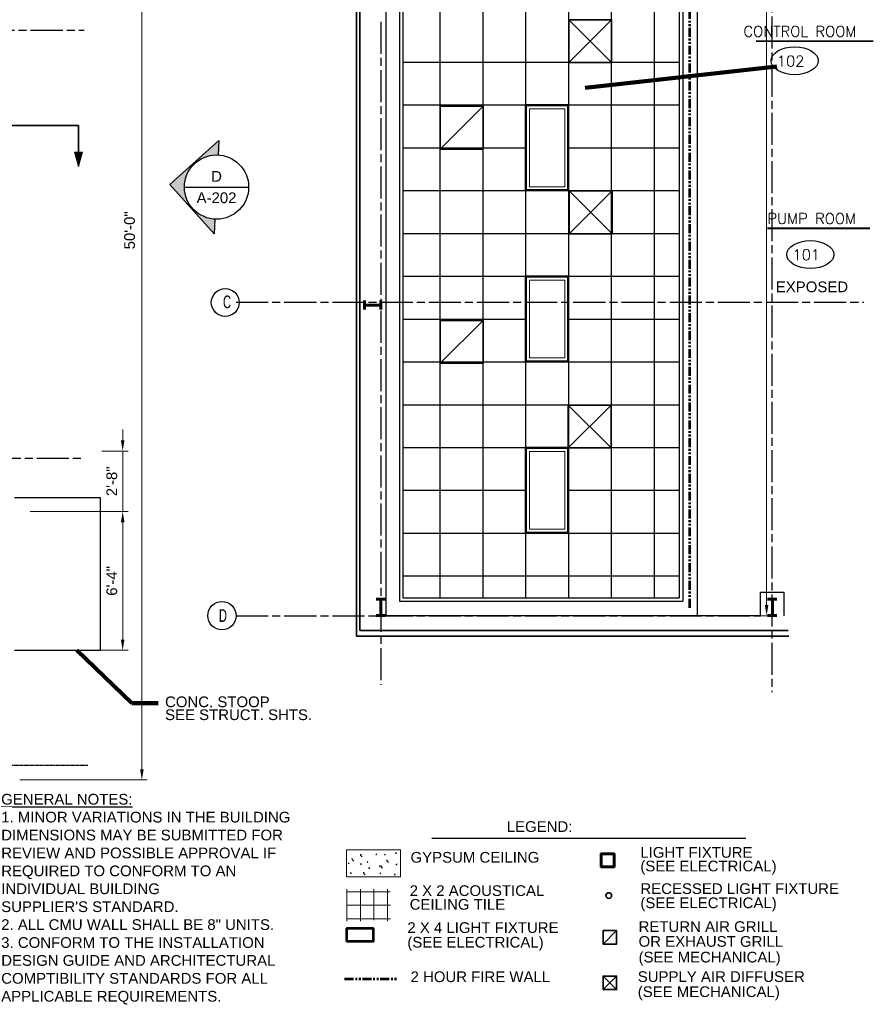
# Model space of a CAD drawing. Extents: x 394 to 1755, y 1847 to 2768.
# Tile 9 of 10: x 1276 to 1755, y 1847 to 2399. Entities that reach past the tile are written whole.
import ezdxf
from ezdxf.enums import TextEntityAlignment as Align

# ---------------------------------------------------------------- set-up
doc = ezdxf.new("R2010")
doc.units = 0
doc.header["$MEASUREMENT"] = 0
doc.linetypes.add('ACAD_ISO08W100', pattern=[36, 24, -3, 6, -3])
doc.linetypes.add('PHANTOM', pattern=[2.5, 1.25, -0.25, 0.25, -0.25, 0.25, -0.25])
for name, color, linetype, lineweight in [('06_G-Anno-Symb', 6, 'Continuous', 5), ('A-Anno-Dims', 33, 'Continuous', 25), ('A-Anno-Text', 53, 'Continuous', 25), ('A-Clng-Grid', 1, 'Continuous', 25), ('A-Cols-Prim', 6, 'Continuous', 35), ('A-Flor-Spcl', 3, 'Continuous', 35), ('A-Grid-Iden', 1, 'Continuous', 25), ('A-Wall-Cntr', 5, 'ACAD_ISO08W100', 18), ('A-Wall-Full-Extr', 2, 'Continuous', 35), ('A-Wall-Full-Intr', 3, 'Continuous', 25), ('Level 48', 7, 'Continuous', 18)]:
    doc.layers.add(name, color=color, linetype=linetype, lineweight=lineweight)
for name, color, linetype in [('14_A-FLOR-NUMB', 4, 'Continuous'), ('firewall', 1, 'PHANTOM'), ('TEXT', 1, 'Continuous')]:
    doc.layers.add(name, color=color, linetype=linetype)
doc.styles.add('notes', font='ARIAL.TTF')
doc.styles.add('od38a1 plan$0$Style-WORKING', font='WORKING.shx')
doc.styles.add('ROMAND', font='romand.shx')
doc.styles.add('Text', font='ARIAL.TTF', dxfattribs={"height": 0.125})
doc.dimstyles.new('EARCH', dxfattribs={"dimtxt": 0.125, "dimasz": 0.125, "dimexe": 0.0625, "dimexo": 0.0625, "dimgap": 0.0625, "dimtad": 1, "dimdec": 4, "dimzin": 3, "dimdsep": 46, "dimlunit": 4, "dimtxsty": 'notes', "dimcen": 0, "dimclrd": 256, "dimclre": 256, "dimadec": 0, "dimazin": 0, "dimtfac": 0.75, "dimtdec": 4, "dimtmove": 1, "dimatfit": 3, "dimfxl": 0, "dimfrac": 1, "dimtolj": 1, "dimtzin": 3, "dimlwd": 18, "dimlwe": 18, "dimarcsym": 0})
doc.dimstyles.new('Std-Arch', dxfattribs={"dimtxt": 0.125, "dimasz": 0.15, "dimexe": 0.0625, "dimexo": 0.0625, "dimgap": 0.0625, "dimtad": 1, "dimdec": 4, "dimzin": 11, "dimdsep": 46, "dimlunit": 4, "dimtxsty": 'Text', "dimcen": 0.09, "dimclrd": 256, "dimclre": 256, "dimadec": 4, "dimazin": 3, "dimtfac": 1, "dimtdec": 4, "dimtofl": 0, "dimtmove": 1, "dimatfit": 3, "dimfxl": 0, "dimfrac": 2, "dimtzin": 11, "dimlwd": 18, "dimlwe": 18, "dimarcsym": 0})

# ---------------------------------------------------------------- blocks, each defined once
blk = doc.blocks.new('*D115')
at = {"layer": 'A-Anno-Dims', "lineweight": 18}
for p, q in [((1276.35, 2572.29), (1347.76, 2572.29)), ((1344.76, 1978.45), (1344.76, 2566.29)), ((1276.35, 1972.45), (1347.76, 1972.45))]:
    blk.add_line(p, q, dxfattribs=at)
at = {"layer": 'A-Anno-Dims', "lineweight": 18, "extrusion": (0, 0, -1)}
blk.add_solid([(-1343.76, 2566.29), (-1344.76, 2572.29), (-1345.76, 2566.29)], dxfattribs=at)
at = {"layer": 'A-Anno-Dims', "lineweight": 18}
blk.add_solid([(1345.76, 1978.45), (1344.76, 1972.45), (1343.76, 1978.45)], dxfattribs=at)
at = {"layer": 'A-Anno-Dims', "linetype": 'Continuous', "lineweight": 18, "insert": (1337.87, 2280.54), "char_height": 6, "attachment_point": 5, "rotation": 90, "style": 'notes'}
blk.add_mtext('50\'-0"', dxfattribs=at)
blk = doc.blocks.new('*D87')
at = {"layer": 'A-Anno-Dims', "lineweight": 18}
for p, q in [((1333.99, 2162.83), (1333.99, 2168.83)), ((1322.31, 2156.83), (1336.99, 2156.83)), ((1333.99, 2122.86), (1333.99, 2156.83)), ((1282.19, 2122.86), (1336.99, 2122.86)), ((1333.99, 2110.86), (1333.99, 2116.86))]:
    blk.add_line(p, q, dxfattribs=at)
blk.add_solid([(1334.99, 2162.83), (1333.99, 2156.83), (1332.99, 2162.83)], dxfattribs=at)
at = {"layer": 'A-Anno-Dims', "lineweight": 18, "extrusion": (0, 0, -1)}
blk.add_solid([(-1332.99, 2116.86), (-1333.99, 2122.86), (-1334.99, 2116.86)], dxfattribs=at)
at = {"layer": 'A-Anno-Dims', "linetype": 'Continuous', "lineweight": 18, "insert": (1327.92, 2139.85), "char_height": 6, "attachment_point": 5, "rotation": 90, "style": 'notes'}
blk.add_mtext('2\'-8"', dxfattribs=at)
blk = doc.blocks.new('photoarrow')
blk.add_hatch(color=256).paths.add_polyline_path([(0, 0.545), (0, 0.375, -1), (0, -0.375), (0, -0.545), (0.545, 0)])
for p, q in [((0, 0.545), (0.545, 0)), ((0, 0.375), (0, 0.545)), ((0, -0.545), (0.545, 0)), ((0, -0.545), (0, -0.375))]:
    blk.add_line(p, q)
blk.add_circle((0, 0), 0.375)
blk = doc.blocks.new('phototag')
blk.add_line((-0.375, 0), (0.375, 0))
at = {"style": 'notes'}
for tag, p in [('PHOTO', (0, 0.125)), ('SHEET', (0, -0.125))]:
    blk.add_attdef(tag, text='', height=0.125, dxfattribs=at).set_placement(p, align=Align.MIDDLE_CENTER)
blk = doc.blocks.new('*D71')
at = {"layer": 'A-Anno-Dims', "lineweight": 18}
for p, q in [((1658.58, 2568.51), (1697.9, 2568.51)), ((1694.9, 2070.54), (1694.9, 2562.51)), ((1659.01, 2064.54), (1697.9, 2064.54))]:
    blk.add_line(p, q, dxfattribs=at)
at = {"layer": 'A-Anno-Dims', "lineweight": 18, "extrusion": (0, 0, -1)}
blk.add_solid([(-1693.9, 2562.51), (-1694.9, 2568.51), (-1695.9, 2562.51)], dxfattribs=at)
at = {"layer": 'A-Anno-Dims', "lineweight": 18}
blk.add_solid([(1695.9, 2070.54), (1694.9, 2064.54), (1693.9, 2070.54)], dxfattribs=at)
at = {"layer": 'A-Anno-Dims', "linetype": 'Continuous', "style": 'notes'}
blk.add_text('42\'-0"', height=6, rotation=90, dxfattribs=at).set_placement((1688.9, 2423.98), align=Align.MIDDLE_LEFT)
blk = doc.blocks.new('ROOMNAME')
at = {"color": 0, "lineweight": 40, "style": 'ROMAND'}
blk.add_attdef('X', (-12.2, -12.1), '', height=24, dxfattribs=at)
blk = doc.blocks.new('rmno')
at = {"layer": '14_A-FLOR-NUMB'}
blk.add_ellipse((0, 0), major_axis=(52.8, 0), ratio=0.590246, dxfattribs=at)
at = {"layer": 'TEXT', "linetype": 'ByBlock', "style": 'ROMAND'}
blk.add_attdef('X', (-39.8, -12.6), '', height=24, dxfattribs=at)
blk = doc.blocks.new('*D88')
at = {"layer": 'A-Anno-Dims', "lineweight": 18}
for p, q in [((1285.51, 2122.94), (1336.99, 2122.94)), ((1333.99, 2116.94), (1333.99, 2051.16)), ((1282.19, 2045.16), (1336.99, 2045.16))]:
    blk.add_line(p, q, dxfattribs=at)
at = {"layer": 'A-Anno-Dims', "lineweight": 18, "extrusion": (0, 0, -1)}
blk.add_solid([(-1332.99, 2116.94), (-1333.99, 2122.94), (-1334.99, 2116.94)], dxfattribs=at)
at = {"layer": 'A-Anno-Dims', "lineweight": 18}
blk.add_solid([(1334.99, 2051.16), (1333.99, 2045.16), (1332.99, 2051.16)], dxfattribs=at)
at = {"layer": 'A-Anno-Dims', "linetype": 'Continuous', "lineweight": 18, "insert": (1327.92, 2084.05), "char_height": 6, "attachment_point": 5, "rotation": 90, "style": 'notes'}
blk.add_mtext('6\'-4"', dxfattribs=at)

msp = doc.modelspace()

# ---------------------------------------------------------------- linework, layer by layer
at = {"layer": '06_G-Anno-Symb', "linetype": 'Continuous', "lineweight": 35}
for q in [(1207.9626, 2339.32403), (1309.26801, 2316.29603)]:
    msp.add_line((1309.26801, 2339.32403), q, dxfattribs=at)
at = {"layer": '06_G-Anno-Symb', "linetype": 'Continuous', "lineweight": 20}
for p, q in [((1311.42801, 2324.40803), (1307.05401, 2324.40803)), ((1307.05401, 2324.40803), (1309.26801, 2316.29603)), ((1311.27201, 2324.33003), (1307.20401, 2324.35403)), ((1307.20401, 2324.35403), (1309.25601, 2316.65603)), ((1311.07401, 2324.18003), (1307.40201, 2324.24603)), ((1307.40201, 2324.24603), (1309.25601, 2317.04603)), ((1310.83401, 2323.96403), (1307.65401, 2324.04803)), ((1307.65401, 2324.04803), (1309.23201, 2317.48403)), ((1310.63001, 2323.76603), (1307.89401, 2323.80203)), ((1307.89401, 2323.80203), (1309.22601, 2318.00003)), ((1310.37201, 2323.56203), (1308.07401, 2323.67603)), ((1308.07401, 2323.67603), (1309.19001, 2318.60003)), ((1309.23201, 2317.48403), (1310.63001, 2323.76603)), ((1309.25601, 2316.65603), (1311.07401, 2324.18003)), ((1309.25601, 2317.04603), (1310.83401, 2323.96403)), ((1309.26801, 2316.29603), (1311.42801, 2324.40803)), ((1309.26801, 2316.29603), (1311.27201, 2324.33003)), ((1310.10801, 2323.32803), (1308.31401, 2323.44203)), ((1308.31401, 2323.44203), (1309.19001, 2319.30203)), ((1309.80801, 2323.05803), (1308.60801, 2323.24403)), ((1308.60801, 2323.24403), (1309.17201, 2319.95603)), ((1309.54401, 2322.80603), (1308.80601, 2323.01603)), ((1308.80601, 2323.01603), (1309.13601, 2320.64603)), ((1309.30401, 2322.68603), (1308.97401, 2322.82403)), ((1308.97401, 2322.82403), (1309.11801, 2321.80403)), ((1309.13601, 2320.64603), (1309.30401, 2322.68603)), ((1309.17201, 2319.95603), (1309.54401, 2322.80603)), ((1309.19001, 2318.60003), (1310.10801, 2323.32803)), ((1309.19001, 2319.30203), (1309.80801, 2323.05803)), ((1309.22601, 2318.00003), (1310.37201, 2323.56203))]:
    msp.add_line(p, q, dxfattribs=at)
at = {"layer": '14_A-FLOR-NUMB', "const_width": 1, "flags": 128}
for points in [[(1688.90668, 2386.5339), (1754.75888, 2386.5339)], [(1695.38497, 2281.65309), (1752.81032, 2281.65309)]]:
    msp.add_lwpolyline(points, dxfattribs=at)
at = {"layer": 'A-Clng-Grid'}
for p, q in [((1583.98082, 2074.62969), (1583.98082, 2558.27415)), ((1607.98082, 2074.62969), (1607.98082, 2558.27415)), ((1631.98082, 2074.62969), (1631.98082, 2558.27415)), ((1511.98082, 2074.62969), (1511.98082, 2484.25469)), ((1535.98082, 2074.62969), (1535.98082, 2484.25469)), ((1559.98082, 2074.62969), (1559.98082, 2484.25469)), ((1645.98082, 2374.62969), (1491.10152, 2374.62969)), ((1645.98082, 2350.62969), (1491.10152, 2350.62969)), ((1559.98082, 2326.62969), (1491.10152, 2326.62969)), ((1645.98082, 2326.62969), (1583.98082, 2326.62969)), ((1645.98082, 2302.62969), (1491.10152, 2302.62969)), ((1645.98082, 2278.62969), (1491.10152, 2278.62969)), ((1645.98082, 2254.62969), (1491.10152, 2254.62969)), ((1559.98082, 2230.62969), (1491.10152, 2230.62969)), ((1645.98082, 2230.62969), (1583.98082, 2230.62969)), ((1645.98082, 2206.62969), (1491.10152, 2206.62969)), ((1645.98082, 2182.62969), (1491.10152, 2182.62969)), ((1645.98082, 2158.62969), (1491.10152, 2158.62969)), ((1559.98082, 2134.62969), (1491.10152, 2134.62969)), ((1645.98082, 2134.62969), (1583.98082, 2134.62969)), ((1645.98082, 2110.62969), (1491.10152, 2110.62969)), ((1645.98082, 2086.62969), (1491.10152, 2086.62969))]:
    msp.add_line(p, q, dxfattribs=at)
at = {"layer": 'A-Cols-Prim', "lineweight": 60}
for p, q in [((1469.57274, 2241.30418), (1469.57274, 2236.19097)), ((1478.64921, 2241.30418), (1478.64921, 2236.19097)), ((1478.64921, 2238.63463), (1469.57274, 2238.63463)), ((1476.00019, 2073.71805), (1481.09287, 2073.71805)), ((1478.64921, 2073.71805), (1478.64921, 2064.64158)), ((1695.47827, 2073.71805), (1700.57095, 2073.71805)), ((1698.12729, 2073.71805), (1698.12729, 2064.64158)), ((1476.00019, 2064.64158), (1481.09287, 2064.64158)), ((1695.47827, 2064.64158), (1700.57095, 2064.64158))]:
    msp.add_line(p, q, dxfattribs=at)
at = {"layer": 'A-Flor-Spcl', "lineweight": 25}
for p, q in [((1273.35209, 2130.81705), (1321.35209, 2130.81705)), ((1321.35209, 2130.81705), (1321.35209, 2045.11261)), ((1273.35209, 2045.11261), (1321.35209, 2045.11261))]:
    msp.add_line(p, q, dxfattribs=at)
at = {"layer": 'A-Grid-Iden'}
for centre, radius in [((1391.45762, 2240.09263), 7.80272), ((1389.61974, 2064.5389), 7.94459)]:
    msp.add_circle(centre, radius, dxfattribs=at)
at = {"layer": 'A-Wall-Cntr', "lineweight": 25, "ltscale": 0.75}
for p, q in [((1697.88087, 2751.40599), (1697.88087, 2021.66182)), ((1478.64921, 2397.41343), (1478.64921, 2025.85827)), ((445.38746, 2392.77639), (1312.45073, 2392.77639)), ((1397.56433, 2240.29797), (1749.3345, 2240.29797)), ((448.82584, 2152.77599), (1312.45073, 2152.77599)), ((1397.56433, 2064.5389), (1691.47827, 2064.5389))]:
    msp.add_line(p, q, dxfattribs=at)
at = {"layer": 'A-Wall-Cntr', "lineweight": 25, "ltscale": 0.02}
msp.add_line((1050.732, 1980.78255), (1314.4837, 1980.78255), dxfattribs=at)
at = {"layer": 'A-Wall-Full-Extr'}
for p, q in [((1465.0345, 2669.15091), (1465.0345, 2053.05984)), ((1466.92372, 2056.20169), (1466.92372, 2667.67239)), ((1466.92372, 2056.20169), (1706.98761, 2056.20169)), ((1465.0345, 2053.05984), (1707.36926, 2053.05984))]:
    msp.add_line(p, q, dxfattribs=at)
at = {"layer": 'A-Wall-Full-Intr'}
for p, q in [((1481.48304, 2656.52361), (1481.48304, 2064.5389)), ((1656.01, 2568.50869), (1656.01, 2064.5389)), ((1489.10152, 2560.27415), (1489.10152, 2072.62969)), ((1645.98082, 2558.27415), (1645.98082, 2074.62969)), ((1647.98082, 2560.27415), (1647.98082, 2072.62969)), ((1491.10152, 2484.25469), (1491.10152, 2074.62969)), ((1691.47827, 2077.71805), (1704.57095, 2077.71805)), ((1691.47827, 2064.5389), (1691.47827, 2077.71805)), ((1704.57095, 2077.71805), (1704.57095, 2064.5389)), ((1489.10152, 2072.62969), (1647.98082, 2072.62969)), ((1491.10152, 2074.62969), (1645.98082, 2074.62969)), ((1656.01, 2064.5389), (1481.48304, 2064.5389)), ((1691.47827, 2064.5389), (1608.40987, 2064.5389))]:
    msp.add_line(p, q, dxfattribs=at)
at = {"layer": 'firewall', "lineweight": 53, "ltscale": 4}
for p, q in [((1651.88616, 2069.01941), (1651.88616, 2564.22166)), ((1458.39698, 1861.02412), (1488.20821, 1861.02412))]:
    msp.add_line(p, q, dxfattribs=at)
at = {"layer": 'Level 48', "color": 1, "linetype": 'Continuous', "lineweight": 18}
for p, q in [((1583.98082, 2398.61015), (1607.98082, 2374.61015)), ((1607.98082, 2398.61015), (1583.98082, 2374.61015)), ((1535.98082, 2350.05897), (1511.98082, 2326.05897)), ((1584.30634, 2302.62969), (1608.30634, 2278.62969)), ((1608.30634, 2302.62969), (1584.30634, 2278.62969)), ((1535.98082, 2230.05897), (1511.98082, 2206.05897)), ((1583.75612, 2182.62969), (1607.75612, 2158.62969)), ((1607.75612, 2182.62969), (1583.75612, 2158.62969)), ((1603.23455, 1880.47494), (1610.78037, 1888.02076)), ((1603.23455, 1862.52202), (1610.78037, 1854.9762)), ((1610.78037, 1862.52202), (1603.23455, 1854.9762))]:
    msp.add_line(p, q, dxfattribs=at)
at = {"layer": 'Level 48', "color": 3, "linetype": 'Continuous', "lineweight": 25}
msp.add_line((1507.19589, 1939.87393), (1683.27543, 1939.87393), dxfattribs=at)
at = {"layer": 'Level 48', "color": 3, "linetype": 'Continuous', "lineweight": 18}
for p, q in [((1459.49807, 1933.19911), (1489.64359, 1933.19911)), ((1459.49807, 1918.13014), (1459.49807, 1933.19911)), ((1489.64359, 1933.19911), (1489.64359, 1918.13014)), ((1489.64359, 1918.13014), (1459.49807, 1918.13014))]:
    msp.add_line(p, q, dxfattribs=at)
at = {"layer": 'Level 48', "color": 7, "linetype": 'Continuous', "lineweight": 25, "flags": 128}
for points in [[(1487.34563, 1931.08636), (1487.23603, 1931.4114), (1487.01681, 1931.84604)], [(1463.45902, 1926.99313), (1462.80894, 1927.64699), (1462.69933, 1928.41045)], [(1468.20233, 1929.41203), (1467.54469, 1930.06211), (1467.43508, 1930.82935)], [(1471.35067, 1926.80793), (1471.24485, 1926.47911), (1471.02185, 1926.04825)], [(1476.19603, 1930.97675), (1476.0902, 1930.64793), (1475.86721, 1930.21707)], [(1481.30973, 1930.06966), (1481.20012, 1930.3947), (1480.98091, 1930.82935)], [(1482.91225, 1926.26368), (1482.25461, 1926.91376), (1482.145, 1927.681)], [(1460.92674, 1925.281), (1460.81713, 1925.60982), (1460.59792, 1926.04825)], [(1467.70721, 1924.79344), (1467.5976, 1925.11848), (1467.37839, 1925.55313)], [(1469.89933, 1919.31691), (1469.2417, 1919.97077), (1469.13587, 1920.73423)], [(1472.35603, 1922.5484), (1472.24642, 1922.87722), (1472.03099, 1923.30809)], [(1478.25587, 1923.54242), (1478.15004, 1923.86368), (1477.92705, 1924.30211)], [(1479.68075, 1923.03218), (1479.02311, 1923.68226), (1478.91351, 1924.44951)], [(1487.50437, 1925.36037), (1487.39855, 1925.03155), (1487.17555, 1924.60069)], [(1462.08327, 1919.82714), (1461.97366, 1920.15218), (1461.75445, 1920.58683)], [(1478.67162, 1919.70242), (1478.56201, 1920.02746), (1478.3428, 1920.46211)], [(1486.75225, 1919.00699), (1486.64264, 1919.33203), (1486.42343, 1919.76667)]]:
    msp.add_lwpolyline(points, dxfattribs=at)
at = {"layer": 'Level 48', "color": 4, "linetype": 'Continuous', "lineweight": 18, "flags": 128}
for points in [[(1459.69628, 1893.35654), (1459.69628, 1911.29052)], [(1459.69628, 1909.75036), (1483.8699, 1909.75036)], [(1467.25533, 1893.2515), (1467.25533, 1911.29052)], [(1474.81439, 1893.77682), (1474.81439, 1911.29052)], [(1482.37344, 1893.2515), (1482.37344, 1911.29052)], [(1459.69628, 1902.1913), (1484.18486, 1902.1913)], [(1459.69628, 1894.63225), (1484.18486, 1894.63225)]]:
    msp.add_lwpolyline(points, dxfattribs=at)
at = {"layer": 'Level 48', "color": 4, "linetype": 'Continuous', "lineweight": 35}
msp.add_circle((1606.42953, 1907.63232), 1.57228, dxfattribs=at)
at = {"layer": 'Level 48', "color": 1, "linetype": 'Continuous', "lineweight": 35}
for points in [[(1583.98082, 2374.61015), (1607.98082, 2374.61015), (1607.98082, 2398.61015), (1583.98082, 2398.61015)], [(1511.98082, 2326.05897), (1535.98082, 2326.05897), (1535.98082, 2350.05897), (1511.98082, 2350.05897)], [(1584.30634, 2278.62969), (1608.30634, 2278.62969), (1608.30634, 2302.62969), (1584.30634, 2302.62969)], [(1511.98082, 2206.05897), (1535.98082, 2206.05897), (1535.98082, 2230.05897), (1511.98082, 2230.05897)], [(1583.75612, 2158.62969), (1607.75612, 2158.62969), (1607.75612, 2182.62969), (1583.75612, 2182.62969)], [(1603.23455, 1880.47494), (1610.78037, 1880.47494), (1610.78037, 1888.02076), (1603.23455, 1888.02076)], [(1603.23455, 1854.9762), (1610.78037, 1854.9762), (1610.78037, 1862.52202), (1603.23455, 1862.52202)]]:
    msp.add_3dface(points, dxfattribs=at)
at = {"layer": 'Level 48', "color": 4, "linetype": 'Continuous', "lineweight": 50}
for points in [[(1583.75612, 2303.00764), (1583.75612, 2350.62969), (1559.98082, 2350.62969), (1559.98082, 2303.00764)], [(1583.75612, 2207.00764), (1583.75612, 2254.62969), (1559.98082, 2254.62969), (1559.98082, 2207.00764)], [(1583.75612, 2111.00764), (1583.75612, 2158.62969), (1559.98082, 2158.62969), (1559.98082, 2111.00764)], [(1602.02804, 1923.62901), (1609.57576, 1923.62901), (1609.57576, 1931.17484), (1602.02804, 1931.17484)], [(1459.4411, 1881.80849), (1474.55921, 1881.80849), (1474.55921, 1889.35621), (1459.4411, 1889.35621)]]:
    msp.add_3dface(points, dxfattribs=at)
at = {"layer": 'Level 48', "color": 4, "linetype": 'Continuous', "lineweight": 18}
for points in [[(1581.77386, 2304.98991), (1581.77386, 2348.64742), (1561.96309, 2348.64742), (1561.96309, 2304.98991)], [(1581.77386, 2208.98991), (1581.77386, 2252.64742), (1561.96309, 2252.64742), (1561.96309, 2208.98991)], [(1581.77386, 2112.98991), (1581.77386, 2156.64742), (1561.96309, 2156.64742), (1561.96309, 2112.98991)], [(1602.65734, 1924.2583), (1608.94647, 1924.2583), (1608.94647, 1930.54744), (1602.65734, 1930.54744)], [(1460.07039, 1882.43779), (1473.92992, 1882.43779), (1473.92992, 1888.72692), (1460.07039, 1888.72692)]]:
    msp.add_3dface(points, dxfattribs=at)

# ---------------------------------------------------------------- block references
at = {"layer": '14_A-FLOR-NUMB'}
ref = msp.add_blockref('ROOMNAME', (1665.00132, 2392.07896), dxfattribs=dict(at, xscale=0.25, yscale=0.25, zscale=0.25))
ref.add_attrib('X', 'CONTROL ROOM', (1681.92327, 2389.04472), dxfattribs={"layer": '0', "color": 0, "lineweight": 40, "height": 6, "style": 'ROMAND'})
at = {"layer": '14_A-FLOR-NUMB', "xscale": 0.25, "yscale": 0.25, "zscale": 0.25}
for p, values in [((1710.61226, 2375.57747), {'X': '102'}), ((1719.38532, 2266.97285), {'X': '101'})]:
    msp.add_blockref('rmno', p, dxfattribs=at).add_auto_attribs(values)
at = {"layer": '14_A-FLOR-NUMB'}
ref = msp.add_blockref('ROOMNAME', (1708.2349, 2287.19814), dxfattribs=dict(at, xscale=0.25, yscale=0.25, zscale=0.25))
ref.add_attrib('X', 'PUMP ROOM', (1695.35003, 2284.16391), dxfattribs={"layer": '0', "color": 0, "lineweight": 40, "height": 6, "style": 'ROMAND'})
at = {"layer": 'A-Anno-Dims', "xscale": 48, "yscale": 48, "zscale": 48, "rotation": 176.9884315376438}
msp.add_blockref('photoarrow', (1386.59803, 2304.79745), dxfattribs=at)
at = {"layer": 'A-Anno-Dims', "xscale": 48, "yscale": 48, "zscale": 48}
msp.add_blockref('phototag', (1386.59803, 2304.79745), dxfattribs=at).add_auto_attribs({'PHOTO': 'D', 'SHEET': 'A-202'})

# ---------------------------------------------------------------- texts
at = {"layer": 'A-Anno-Text', "style": 'notes'}
msp.add_text('EXPOSED', height=6, dxfattribs=at).set_placement((1720.31759, 2248.8689), align=Align.MIDDLE_CENTER)
at = {"layer": 'A-Anno-Text', "insert": (1357.72817, 2019.24589), "char_height": 6, "attachment_point": 1, "line_spacing_factor": 0.722892, "style": 'notes'}
msp.add_mtext('CONC. STOOP\\PSEE STRUCT. SHTS.', dxfattribs=at)
at = {"layer": 'A-Anno-Text', "insert": (1265.9141, 1964.65651), "char_height": 6, "width": 203.265625, "attachment_point": 1, "line_spacing_factor": 1.004016, "style": 'notes'}
msp.add_mtext('\\LGENERAL NOTES:\\P\\l1. MINOR VARIATIONS IN THE BUILDING \\PDIMENSIONS MAY BE SUBMITTED FOR\\PREVIEW AND POSSIBLE APPROVAL IF\\PREQUIRED TO CONFORM TO AN\\PINDIVIDUAL BUILDING\\PSUPPLIER\'S STANDARD.\\P2. ALL CMU WALL SHALL BE 8" UNITS.\\P3. CONFORM TO THE INSTALLATION\\PDESIGN GUIDE AND ARCHITECTURAL\\PCOMPTIBILITY STANDARDS FOR ALL\\PAPPLICABLE REQUIREMENTS.', dxfattribs=at)
at = {"layer": 'A-Grid-Iden', "style": 'od38a1 plan$0$Style-WORKING', "width": 0.666667}
for s, p in [('C', (1390.20324, 2236.88541)), ('D', (1387.91358, 2061.06474))]:
    msp.add_text(s, height=7.09338, dxfattribs=at).set_placement(p)
at = {"layer": 'Level 48', "color": 3, "linetype": 'Continuous', "lineweight": 25, "style": 'notes'}
for s, p in [('LEGEND:', (1549.25152, 1943.30904)), ('GYPSUM CEILING', (1495.3296, 1926.08621)), ('LIGHT FIXTURE', (1624.12353, 1928.84905)), ('(SEE ELECTRICAL)', (1624.12353, 1921.21455)), ('2 X 2 ACOUSTICAL', (1494.84072, 1907.40474)), ('RECESSED LIGHT FIXTURE', (1624.16379, 1908.52216)), ('CEILING TILE', (1494.84072, 1899.71691)), ('(SEE ELECTRICAL)', (1624.16379, 1900.58242)), ('RETURN AIR GRILL', (1623.14578, 1887.24702)), ('2 X 4 LIGHT FIXTURE', (1493.54303, 1886.68654)), ('(SEE ELECTRICAL)', (1493.54303, 1878.49176)), ('OR EXHAUST GRILL', (1623.14578, 1878.94386)), ('(SEE MECHANICAL)', (1623.14578, 1870.13746)), ('2 HOUR FIRE WALL', (1495.3296, 1859.13241)), ('SUPPLY AIR DIFFUSER', (1622.67712, 1859.21014)), ('(SEE MECHANICAL)', (1622.67712, 1850.7634))]:
    msp.add_text(s, height=6, dxfattribs=at).set_placement(p)

# ---------------------------------------------------------------- dimensions: what is measured, and where the dimension line sits
at = {"layer": 'A-Anno-Dims', "lineweight": 18}
for base, p1, p2, angle, text, override, picture, middle in [((1344.76271, 2572.29103), (1273.35209, 1972.44534), (1273.35209, 2572.29103), 90, '50\'-0"', {"dimscale": 48}, '*D115', (1344.76271, 2280.53753)), ((1333.98656, 2156.8291), (1279.18807, 2122.86421), (1319.31346, 2156.8291), 90, '2\'-8"', {"dimscale": 48, "dimtad": 0, "dimtzin": 3}, '*D87', (1327.92313, 2139.84666)), ((1333.98656, 2045.15977), (1282.51439, 2122.93733), (1279.18807, 2045.15977), 270, '6\'-4"', {"dimscale": 48, "dimtad": 0, "dimtzin": 3}, '*D88', (1327.92313, 2084.04855))]:
    dim = msp.add_linear_dim(base=base, p1=p1, p2=p2, angle=angle, text=text, dimstyle='EARCH', override=override, dxfattribs=at)
    dim.commit()
    dim.dimension.update_dxf_attribs({"geometry": picture, "text_midpoint": middle, "dimtype": 160})
dim = msp.add_linear_dim(base=(1694.90115, 2568.50869), p1=(1656.01, 2064.5389), p2=(1655.57877, 2568.50869), angle=90, dimstyle='EARCH', override={"dimscale": 48}, dxfattribs=at)
dim.commit()
dim.dimension.update_dxf_attribs({"geometry": '*D71', "text_midpoint": (1694.90115, 2434.65604), "dimtype": 160})

# ---------------------------------------------------------------- leaders
at = {"layer": 'A-Anno-Text', "lineweight": 18}
for points, dimstyle, override in [([(1593.1166, 2360.41079), (1700.67296, 2372.43492)], 'Std-Arch', {"dimscale": 1, "dimasz": 7.2, "dimgap": 3, "dimclrd": 0, "dimlwd": 65534}), ([(1308.23013, 2045.27228), (1339.20632, 2015.57346), (1353.89606, 2015.57346)], 'EARCH', {"dimscale": 48, "dimclrd": 0, "dimlwd": 65534})]:
    msp.add_leader(points, dimstyle=dimstyle, override=override, dxfattribs=at)

doc.saveas('drawing.dxf')
